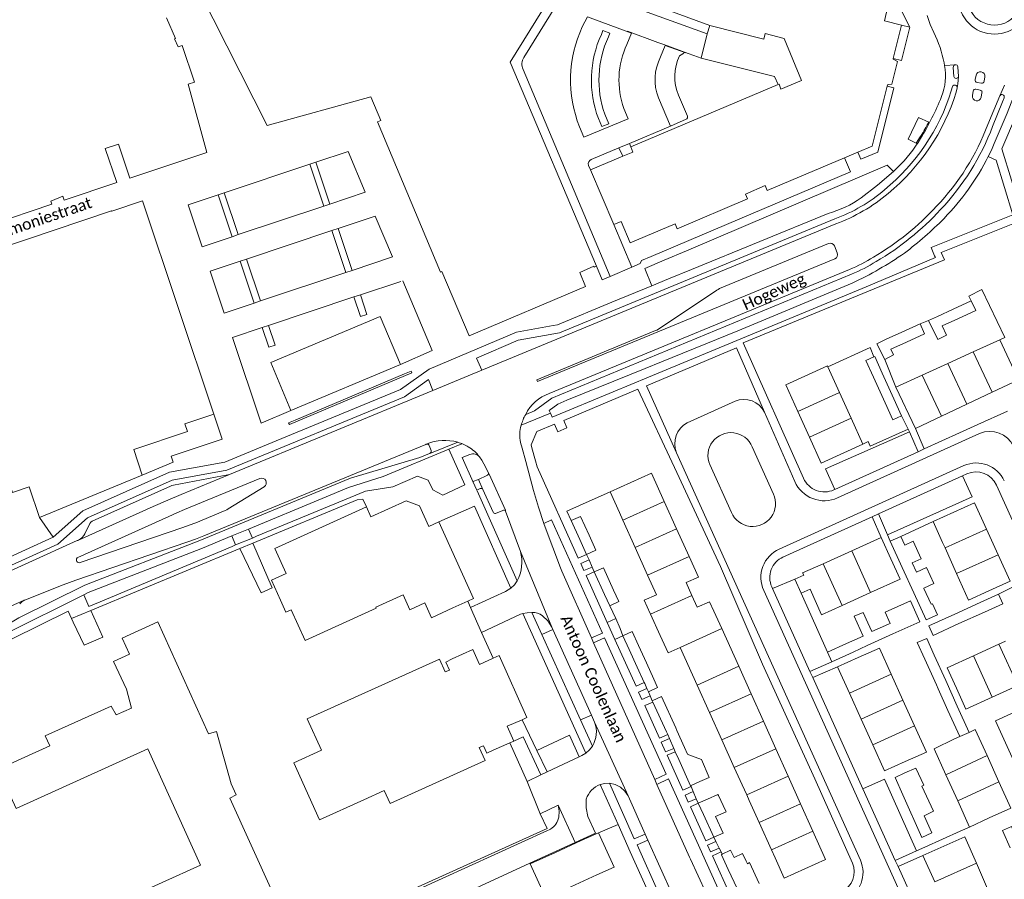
# Model space of a CAD drawing. Extents: x 177628 to 188968, y 384226 to 390673.
# Tile 131 of 256: x 183380 to 183598, y 385833 to 386023. Entities that reach past the tile are written whole.
import ezdxf

# ---------------------------------------------------------------- set-up
doc = ezdxf.new("R2010")
doc.units = 0
for name, color, linetype, lineweight in [('B01_F', 14, 'Continuous', 9), ('B01_T', 14, 'Continuous', 9), ('B02_F', 14, 'Continuous', 9), ('B02_T', 14, 'Continuous', 9), ('B07_D', 14, 'Continuous', 9), ('B11_F', 14, 'Continuous', 9), ('B14_F', 14, 'Continuous', 9), ('T01_T', 253, 'Continuous', 9), ('T03_T', 253, 'Continuous', 9), ('T04_F', 253, 'HAAG', 9), ('T04_T', 253, 'HAAG', 9), ('T05_F', 253, 'Continuous', 9), ('T05_T', 253, 'Continuous', 9), ('T22_F', 253, 'Continuous', 9), ('T22_T', 253, 'Continuous', 9), ('V00_F', 8, 'Continuous', 9), ('V00_T', 8, 'Continuous', 9), ('Z06', 7, 'Continuous', 9)]:
    doc.layers.add(name, color=color, linetype=linetype, lineweight=lineweight)
doc.styles.add('Legend', font='calibri.ttf')
doc.linetypes.add('HAAG', pattern='A,4,-1,[5,TOPOCAD.SHX,S=0.35,R=0,X=-0.35,Y=-0.35],-1', length=6)

msp = doc.modelspace()

# ---------------------------------------------------------------- linework, layer by layer
at = {"layer": 'B01_F', "linetype": 'Continuous'}
msp.add_lwpolyline([(183521.041, 385896.26), (183518.372, 385895.105), (183519.669, 385892.165)], dxfattribs=at)
at = {"layer": 'B01_T', "linetype": 'Continuous'}
for points in [[(183433.305, 386064.999), (183431.252, 386069.268), (183420.413, 386059.548), (183426.102, 386053.205), (183422.852, 386050.514), (183420.838, 386055.058), (183409.771, 386050.151), (183412.218, 386044.634), (183412.433, 386044.73), (183415.919, 386036.836), (183415.716, 386036.746), (183419.063, 386029.168), (183420.2, 386029.267), (183435.105, 385999.821)], [(183575.179, 386022.015), (183571.406, 386022.981), (183572.169, 386026.119), (183569.041, 386026.894), (183570.711, 386033.673)], [(183510.185, 386031.405), (183519.733, 386027.929), (183519.336, 386026.826), (183532.839, 386021.922)], [(183507.806, 385968.779), (183488.768, 386013.807), (183497.424, 386027.877)], [(183359.898, 385973.606), (183360.522, 385973.393), (183387.577, 385982.46), (183387.352, 385983.131), (183389.952, 385984.247), (183390.251, 385983.356), (183401.873, 385987.251), (183399.353, 385994.77), (183402.245, 385995.739), (183404.765, 385988.22), (183421.745, 385993.91), (183417.657, 386008.972), (183419.023, 386009.431), (183416.333, 386017.5), (183415.461, 386017.208), (183414.673, 386018.981), (183414.868, 386019.068), (183412.839, 386023.631)], [(183532.839, 386021.922), (183544.758, 386018.925), (183545.078, 386020.124), (183549.221, 386019.042), (183553.1, 386009.798), (183548.542, 386007.893), (183548.115, 386008.978)], [(183573.345, 386014.641), (183575.179, 386022.015)], [(183572.01, 386008.513), (183572.108, 386008.906), (183573.053, 386008.972), (183574.298, 386013.979), (183573.303, 386014.471), (183573.345, 386014.641)], [(183515.394, 385995.101), (183547.891, 386008.883)], [(183547.891, 386008.883), (183548.115, 386008.978)], [(183565.483, 385993.935), (183568.71, 385995.301), (183572.01, 386008.513)], [(183435.105, 385999.821), (183457.996, 386006.162), (183460.197, 386000.955), (183459.427, 386000.631), (183473.387, 385967.512), (183473.69, 385967.61), (183479.67, 385953.427), (183505.409, 385964.287), (183504.124, 385967.414), (183507.189, 385968.779), (183507.302, 385968.577), (183507.806, 385968.779)], [(183513.646, 385993.065), (183515.845, 385993.995), (183515.394, 385995.101)], [(183562.599, 385992.714), (183565.483, 385993.935)], [(183506.502, 385990.042), (183513.646, 385993.065)], [(183562.599, 385992.714), (183545.511, 385985.48), (183545.079, 385986.579), (183540.691, 385984.727), (183541.159, 385983.632), (183525.623, 385977.043), (183525.197, 385978.157), (183515.224, 385973.952), (183513.238, 385978.659), (183511.644, 385977.981)], [(183511.644, 385977.981), (183506.502, 385990.042)], [(183423.328, 385936.115), (183407.578, 385983.187), (183400.771, 385980.91), (183400.74, 385981.01), (183375.565, 385972.562), (183375.713, 385972.084), (183375.844, 385972.125), (183375.272, 385969.077)], [(183464.529, 385947.111), (183460.056, 385957.714), (183435.884, 385947.515), (183440.357, 385936.912)], [(183591.015, 385949.89), (183596.836, 385952.532)], [(183595.207, 385941.007), (183600.989, 385943.735), (183596.836, 385952.532)], [(183368.723, 385949.096), (183378.842, 385918.851), (183382.579, 385920.102), (183384.832, 385913.369)], [(183585.375, 385947.329), (183591.015, 385949.89)], [(183440.357, 385936.912), (183464.529, 385947.111)], [(183558.891, 385946.613), (183558.815, 385946.782), (183549.62, 385942.626), (183552.285, 385936.724)], [(183561.467, 385940.912), (183558.891, 385946.613)], [(183579.734, 385944.769), (183585.375, 385947.329)], [(183573.912, 385942.126), (183579.734, 385944.769)], [(183578.222, 385932.992), (183573.912, 385942.126)], [(183561.467, 385940.912), (183564.022, 385935.26)], [(183589.605, 385938.363), (183595.207, 385941.007)], [(183584.004, 385935.72), (183589.605, 385938.363)], [(183423.328, 385936.115), (183416.926, 385933.973), (183417.491, 385932.285), (183405.637, 385928.319), (183407.518, 385922.698)], [(183423.328, 385936.115), (183425.168, 385930.614), (183413.911, 385926.848), (183414.359, 385925.511), (183407.518, 385922.698)], [(183552.285, 385936.724), (183554.834, 385931.078)], [(183566.628, 385929.493), (183564.022, 385935.26)], [(183578.222, 385932.992), (183584.004, 385935.72)], [(183554.834, 385931.078), (183557.427, 385925.335), (183566.628, 385929.493)], [(183384.832, 385913.369), (183407.518, 385922.698)], [(183522.783, 385916.894), (183519.971, 385923.146), (183510.827, 385919.033)], [(183510.827, 385919.033), (183512.9, 385914.423)], [(183438.06, 385895.075), (183436.025, 385899.525), (183439.31, 385901.005), (183436.82, 385906.52), (183457.03, 385915.66)], [(183457.03, 385915.66), (183458.02, 385913.48), (183465.81, 385916.99), (183468.77, 385915.89), (183470.83, 385911.36), (183473, 385912.34)], [(183522.783, 385916.894), (183525.514, 385910.824)], [(183593.948, 385910.77), (183591.304, 385916.605), (183582.133, 385912.45)], [(183513.637, 385912.779), (183512.9, 385914.423)], [(183473, 385912.34), (183480.65, 385895.42), (183479.377, 385894.844)], [(183516.359, 385906.706), (183513.637, 385912.779)], [(183582.133, 385912.45), (183584.243, 385907.794)], [(183525.514, 385910.824), (183528.244, 385904.754)], [(183564.171, 385905.976), (183570.659, 385908.904)], [(183570.659, 385908.904), (183572.781, 385904.201)], [(183593.948, 385910.77), (183596.509, 385905.117)], [(183519.081, 385900.632), (183516.359, 385906.706)], [(183584.774, 385906.613), (183584.243, 385907.794)], [(183587.318, 385900.953), (183584.774, 385906.613)], [(183528.244, 385904.754), (183530.302, 385900.179), (183527.613, 385898.97), (183528.892, 385896.125)], [(183564.171, 385905.976), (183557.866, 385903.131)], [(183596.509, 385905.117), (183599.153, 385899.282)], [(183557.866, 385903.131), (183553.332, 385901.085), (183553.564, 385900.572)], [(183572.781, 385904.201), (183574.86, 385899.687), (183568.332, 385896.755)], [(183521.041, 385896.26), (183519.081, 385900.632)], [(183551.61, 385899.701), (183553.564, 385900.572)], [(183594.468, 385897.16), (183589.961, 385895.075), (183587.318, 385900.953)], [(183552.99, 385896.605), (183551.61, 385899.701)], [(183599.153, 385899.282), (183594.468, 385897.16)], [(183438.06, 385895.075), (183439.2, 385892.447), (183440.399, 385892.989), (183443.458, 385886.218), (183459.152, 385893.31), (183459.061, 385893.511), (183465.144, 385896.26), (183466.625, 385892.982), (183469.929, 385894.474), (183471.412, 385891.193), (183476.094, 385893.36)], [(183528.892, 385896.125), (183530.067, 385893.513), (183532.794, 385894.74), (183533.743, 385892.631)], [(183554.958, 385897.482), (183552.99, 385896.605)], [(183554.958, 385897.482), (183557.488, 385891.875), (183562.022, 385893.92)], [(183568.332, 385896.755), (183562.066, 385893.94)], [(183479.377, 385894.844), (183476.094, 385893.36)], [(183562.022, 385893.92), (183562.066, 385893.94)], [(183519.757, 385891.971), (183519.669, 385892.165)], [(183521.871, 385887.291), (183519.757, 385891.971)], [(183533.743, 385892.631), (183535.456, 385888.823)], [(183431.759, 385828.473), (183436.27, 385830.61), (183426.87, 385851.36), (183428.26, 385852.16), (183427.17, 385854.52), (183423.92, 385866.13), (183422.13, 385865.62), (183410.98, 385890.31), (183403.12, 385886.73), (183404.74, 385883.18), (183401.2, 385881.53), (183404.02, 385875.41), (183405.172, 385871.241), (183401.726, 385869.779), (183400.65, 385871.69), (183386.112, 385865.129), (183387.091, 385862.959), (183375.215, 385857.599)], [(183526.276, 385884.649), (183523.609, 385883.445), (183521.871, 385887.291)], [(183535.456, 385888.823), (183539.204, 385880.491)], [(183591.066, 385882.797), (183596.68, 385885.362)], [(183596.68, 385885.362), (183598.106, 385886.014)], [(183530.02, 385876.36), (183526.276, 385884.649)], [(183565.583, 385882.439), (183570.285, 385884.498), (183572.901, 385878.726)], [(183587.273, 385875.656), (183585.26, 385880.144), (183591.066, 385882.797)], [(183539.204, 385880.491), (183541.934, 385874.421)], [(183561.041, 385880.39), (183565.583, 385882.439)], [(183563.67, 385874.562), (183561.041, 385880.39)], [(183572.901, 385878.726), (183575.482, 385873.03)], [(183532.76, 385870.294), (183530.02, 385876.36)], [(183595.202, 385873.68), (183600.806, 385876.227)], [(183541.934, 385874.421), (183544.665, 385868.351)], [(183563.67, 385874.562), (183566.255, 385868.833)], [(183587.273, 385875.656), (183589.375, 385871.032), (183595.202, 385873.68)], [(183575.482, 385873.03), (183578.04, 385867.385)], [(183535.5, 385864.228), (183532.76, 385870.294)], [(183544.665, 385868.351), (183547.395, 385862.281)], [(183566.255, 385868.833), (183568.802, 385863.186)], [(183578.04, 385867.385), (183580.686, 385861.546), (183575.988, 385859.514)], [(183591.437, 385866.534), (183590.068, 385865.913)], [(183594.053, 385860.776), (183591.437, 385866.534)], [(183538.239, 385858.162), (183535.5, 385864.228)], [(183568.802, 385863.186), (183571.394, 385857.442), (183575.988, 385859.514)], [(183584.963, 385856.54), (183582.357, 385862.303), (183586.86, 385864.455)], [(183586.86, 385864.455), (183588.002, 385864.974)], [(183376.37, 385854.991), (183376.87, 385855.218), (183379.658, 385849.075), (183408.756, 385862.28), (183420.394, 385836.635), (183394.995, 385825.108), (183396.088, 385822.7), (183395.488, 385822.428), (183396.474, 385820.256), (183395.728, 385819.918), (183398.64, 385813.502), (183431.759, 385828.473)], [(183547.395, 385862.281), (183550.125, 385856.211)], [(183596.671, 385855.013), (183594.053, 385860.776)], [(183539.955, 385854.364), (183538.239, 385858.162)], [(183550.125, 385856.211), (183552.856, 385850.141)], [(183587.571, 385850.773), (183584.963, 385856.54)], [(183596.671, 385855.013), (183599.31, 385849.203)], [(183543.719, 385846.031), (183541.532, 385850.873)], [(183552.856, 385850.141), (183555.586, 385844.071)], [(183587.571, 385850.773), (183590.179, 385845.004)], [(183599.31, 385849.203), (183594.544, 385847.038)], [(183546.459, 385839.965), (183543.719, 385846.031)], [(183590.179, 385845.004), (183594.544, 385847.038)], [(183555.586, 385844.071), (183558.399, 385837.818), (183549.274, 385833.714), (183547.251, 385838.211)], [(183584.523, 385840.826), (183589.119, 385842.859), (183591.681, 385837.062)], [(183547.251, 385838.211), (183546.459, 385839.965)], [(183579.849, 385838.71), (183584.523, 385840.826)], [(183582.483, 385832.895), (183579.849, 385838.71)], [(183591.681, 385837.062), (183594.18, 385831.406)]]:
    msp.add_lwpolyline(points, dxfattribs=at)
at = {"layer": 'B02_F', "linetype": 'Continuous'}
for points in [[(183568.96, 385944.329), (183567.293, 385948.013), (183569.065, 385948.815)], [(183569.065, 385948.815), (183569.239, 385948.894), (183570.903, 385945.215)], [(183571.519, 385938.672), (183568.96, 385944.329)], [(183570.903, 385945.215), (183573.463, 385939.557)], [(183573.463, 385939.557), (183575.191, 385935.739)], [(183575.191, 385935.739), (183573.245, 385934.858), (183571.519, 385938.672)], [(183572.666, 385908.103), (183574.98, 385909.164)], [(183574.98, 385909.164), (183575.869, 385907.225), (183577.767, 385908.096), (183579.532, 385904.246)], [(183575.314, 385902.327), (183572.666, 385908.103)], [(183577.9, 385896.686), (183575.314, 385902.327)], [(183581.966, 385894.297), (183583.084, 385891.858), (183580.63, 385890.733), (183577.9, 385896.686)], [(183592.526, 385894.558), (183596.565, 385896.399)], [(183596.565, 385896.399), (183597.517, 385894.314), (183593.47, 385892.469)], [(183586.896, 385891.991), (183592.526, 385894.558)], [(183587.843, 385889.904), (183582.16, 385887.313), (183581.208, 385889.398), (183586.896, 385891.991)], [(183593.47, 385892.469), (183587.843, 385889.904)], [(183573.239, 385887.623), (183579.212, 385890.312)], [(183567.588, 385885.078), (183573.239, 385887.623)], [(183567.557, 385885.064), (183567.588, 385885.078)], [(183580.318, 385882.031), (183578.618, 385885.738), (183580.729, 385886.661), (183582.393, 385882.963)], [(183582.393, 385882.963), (183584.931, 385877.326)], [(183582.9, 385876.403), (183580.318, 385882.031)], [(183584.931, 385877.326), (183587.475, 385871.673)], [(183587.475, 385871.673), (183590.068, 385865.913)], [(183532.672, 385855.971), (183530.618, 385855.039)], [(183532.316, 385851.182), (183534.571, 385852.23)], [(183601.165, 385841.358), (183599.475, 385845.129), (183597.453, 385844.223), (183599.146, 385840.444)]]:
    msp.add_lwpolyline(points, dxfattribs=at)
at = {"layer": 'B02_T', "linetype": 'Continuous'}
for points in [[(183586.569, 385959.312), (183590.557, 385961.141)], [(183590.557, 385961.141), (183591.533, 385959.011), (183587.569, 385957.193)], [(183583.116, 385957.729), (183586.569, 385959.312)], [(183581.141, 385956.8), (183583.116, 385957.729)], [(183583.145, 385952.604), (183581.141, 385956.8)], [(183587.569, 385957.193), (183584.117, 385955.61)], [(183575.265, 385954.24), (183579.277, 385956.054)], [(183579.277, 385956.054), (183580.27, 385953.859), (183576.293, 385952.061)], [(183571.443, 385948.238), (183569.731, 385951.689), (183571.801, 385952.674)], [(183571.801, 385952.674), (183575.265, 385954.24)], [(183576.293, 385952.061), (183572.789, 385950.476)], [(183502.247, 385912.68), (183504.295, 385913.584), (183506.169, 385909.419)], [(183504.127, 385908.5), (183502.247, 385912.68)], [(183506.169, 385909.419), (183507.661, 385906.102), (183505.619, 385905.184)], [(183505.619, 385905.184), (183504.127, 385908.5)], [(183507.323, 385901.334), (183509.335, 385902.239), (183511.596, 385897.265)], [(183509.584, 385896.36), (183507.323, 385901.334)], [(183510.724, 385893.852), (183509.584, 385896.36)], [(183511.596, 385897.265), (183512.732, 385894.765), (183510.724, 385893.852)], [(183513.659, 385887.232), (183515.694, 385888.153), (183517.079, 385885.119)], [(183515.056, 385884.17), (183513.659, 385887.232)], [(183518.849, 385881.24), (183517.079, 385885.119)], [(183562.995, 385885.541), (183558.802, 385883.595)], [(183567.557, 385885.064), (183564.472, 385883.632)], [(183475.919, 385882.146), (183480.484, 385884.186), (183481.947, 385880.913), (183484.989, 385882.272)], [(183484.989, 385882.272), (183486.311, 385882.863), (183492.425, 385869.183), (183491.366, 385868.71)], [(183515.056, 385884.17), (183516.822, 385880.301)], [(183558.802, 385883.595), (183559.793, 385881.46)], [(183559.793, 385881.46), (183564.472, 385883.632)], [(183475.919, 385882.146), (183474.551, 385881.432), (183475.348, 385879.667), (183474.436, 385879.256), (183473.164, 385882.074), (183443.941, 385868.88), (183447.07, 385861.95), (183440.97, 385859.196), (183446.655, 385846.603), (183456.411, 385851.008)], [(183520.5, 385877.624), (183518.849, 385881.24)], [(183516.822, 385880.301), (183518.373, 385876.903)], [(183518.373, 385876.903), (183518.467, 385876.696)], [(183518.467, 385876.696), (183518.961, 385875.613)], [(183519.292, 385874.889), (183521.318, 385875.831), (183520.5, 385877.624)], [(183518.961, 385875.613), (183519.292, 385874.889)], [(183525.309, 385866.942), (183522.157, 385873.819), (183520.126, 385872.891)], [(183520.126, 385872.891), (183520.253, 385872.614)], [(183520.253, 385872.614), (183523.273, 385866.026)], [(183491.366, 385868.71), (183488.122, 385867.26), (183489.581, 385863.995)], [(183523.273, 385866.026), (183523.548, 385865.425)], [(183525.578, 385866.355), (183525.309, 385866.942)], [(183488.672, 385863.589), (183485.016, 385861.955)], [(183489.581, 385863.995), (183488.672, 385863.589)], [(183460.963, 385853.063), (183462.239, 385850.236), (183483.222, 385859.709), (183481.936, 385862.558), (183482.848, 385862.97), (183483.591, 385861.318)], [(183483.591, 385861.318), (183485.016, 385861.955)], [(183525.188, 385861.645), (183525.963, 385859.938)], [(183527.878, 385861.077), (183527.209, 385862.552)], [(183525.963, 385859.938), (183528.601, 385854.124)], [(183575.915, 385856.954), (183573.733, 385855.974), (183575.467, 385852.115)], [(183528.601, 385854.124), (183530.618, 385855.039)], [(183530.294, 385850.256), (183532.316, 385851.182)], [(183531.423, 385847.798), (183530.294, 385850.256)], [(183575.467, 385852.115), (183579.68, 385842.738), (183581.862, 385843.719), (183580.157, 385847.513)], [(183531.423, 385847.798), (183533.736, 385842.765)], [(183533.736, 385842.765), (183535.757, 385843.694), (183534.074, 385847.355)], [(183504.404, 385842.014), (183508.263, 385843.77)], [(183508.263, 385843.77), (183511.712, 385836.192), (183507.869, 385834.443)], [(183498.735, 385839.434), (183504.404, 385842.014)], [(183502.175, 385831.852), (183496.614, 385829.321), (183493.165, 385836.899), (183498.735, 385839.434)], [(183538.174, 385838.28), (183537.427, 385839.887), (183535.555, 385839.002)], [(183535.555, 385839.002), (183535.382, 385838.92), (183536.897, 385835.663)], [(183536.897, 385835.663), (183538.856, 385831.452)], [(183507.869, 385834.443), (183502.175, 385831.852)]]:
    msp.add_lwpolyline(points, dxfattribs=at)
at = {"layer": 'B07_D', "linetype": 'Continuous'}
for points in [[(183591.015, 385949.89), (183595.207, 385941.007)], [(183585.375, 385947.329), (183589.605, 385938.363)], [(183579.734, 385944.769), (183584.004, 385935.72)], [(183552.285, 385936.724), (183561.467, 385940.912)], [(183564.022, 385935.26), (183554.834, 385931.078)], [(183522.783, 385916.894), (183513.637, 385912.779)], [(183525.514, 385910.824), (183516.359, 385906.706)], [(183593.948, 385910.77), (183584.774, 385906.613)], [(183528.244, 385904.754), (183519.081, 385900.632)], [(183568.332, 385896.755), (183564.171, 385905.976)], [(183596.509, 385905.117), (183587.318, 385900.953)], [(183562.022, 385893.92), (183557.866, 385903.131)], [(183519.757, 385891.971), (183528.892, 385896.125)], [(183526.276, 385884.649), (183535.456, 385888.823)], [(183596.68, 385885.362), (183600.806, 385876.227)], [(183595.202, 385873.68), (183591.066, 385882.797)], [(183539.204, 385880.491), (183530.02, 385876.36)], [(183572.901, 385878.726), (183563.67, 385874.562)], [(183541.934, 385874.421), (183532.76, 385870.294)], [(183566.255, 385868.833), (183575.482, 385873.03)], [(183544.665, 385868.351), (183535.5, 385864.228)], [(183578.04, 385867.385), (183568.802, 385863.186)], [(183590.068, 385865.913), (183588.002, 385864.974)], [(183547.395, 385862.281), (183538.239, 385858.162)], [(183584.963, 385856.54), (183594.053, 385860.776)], [(183550.125, 385856.211), (183540.979, 385852.097)], [(183587.571, 385850.773), (183596.671, 385855.013)], [(183552.856, 385850.141), (183543.719, 385846.031)], [(183555.586, 385844.071), (183546.459, 385839.965)], [(183582.483, 385832.895), (183591.681, 385837.062)]]:
    msp.add_lwpolyline(points, dxfattribs=at)
at = {"layer": 'B11_F', "linetype": 'Continuous'}
for points in [[(183540.979, 385852.097), (183539.955, 385854.364)], [(183541.532, 385850.873), (183540.979, 385852.097)]]:
    msp.add_lwpolyline(points, dxfattribs=at)
at = {"layer": 'B14_F', "linetype": 'Continuous'}
for points in [[(183584.117, 385955.61), (183585.117, 385953.582), (183583.145, 385952.604)], [(183571.443, 385948.238), (183573.36, 385949.206), (183572.789, 385950.476)], [(183579.532, 385904.246), (183577.531, 385903.328)], [(183577.531, 385903.328), (183578.47, 385901.281), (183580.65, 385902.281), (183582.265, 385898.759), (183580.082, 385897.758), (183580.114, 385897.689)], [(183580.114, 385897.689), (183581.721, 385894.184), (183581.966, 385894.297)], [(183579.212, 385890.312), (183577.119, 385894.906), (183571.541, 385892.443), (183572.618, 385889.943), (183572.264, 385889.785)], [(183566.656, 385887.154), (183566.659, 385887.155), (183564.722, 385891.551), (183566.68, 385892.399), (183567.72, 385890.11)], [(183572.264, 385889.785), (183568.601, 385888.153), (183567.72, 385890.11)], [(183562.995, 385885.541), (183566.656, 385887.154)], [(183582.914, 385876.373), (183582.9, 385876.403)], [(183583.268, 385875.491), (183582.914, 385876.373)], [(183585.409, 385870.734), (183583.268, 385875.491)], [(183588.002, 385864.974), (183585.409, 385870.734)], [(183523.922, 385864.563), (183523.548, 385865.425)], [(183525.578, 385866.355), (183527.209, 385862.552)], [(183524.871, 385862.376), (183523.922, 385864.563)], [(183525.188, 385861.645), (183524.871, 385862.376)], [(183528.216, 385860.951), (183527.878, 385861.077)], [(183532.672, 385855.971), (183530.997, 385859.913), (183528.216, 385860.951)], [(183575.915, 385856.954), (183578.34, 385858.043), (183580.101, 385854.27), (183579.673, 385854.058)], [(183460.963, 385853.063), (183456.411, 385851.008)], [(183534.731, 385851.944), (183534.571, 385852.23)], [(183579.673, 385854.058), (183582.225, 385848.499), (183580.157, 385847.513)], [(183534.731, 385851.944), (183535.779, 385849.757)], [(183536.361, 385848.543), (183536.43, 385848.376), (183534.074, 385847.355)], [(183535.779, 385849.757), (183536.361, 385848.543)], [(183540.878, 385837.454), (183540.065, 385839.154), (183538.174, 385838.28)], [(183543.764, 385832.592), (183541.616, 385837.158), (183541.13, 385836.927), (183540.878, 385837.454)]]:
    msp.add_lwpolyline(points, dxfattribs=at)
at = {"layer": 'T01_T', "linetype": 'Continuous'}
msp.add_lwpolyline([(183466.863, 385945.638), (183467.04, 385945.242), (183439.997, 385933.821), (183439.829, 385934.218), (183441.304, 385934.841), (183465.402, 385945.021), (183466.863, 385945.638)], dxfattribs=at)
at = {"layer": 'T03_T', "linetype": 'Continuous'}
for points in [[(183480.003, 385893.441), (183479.377, 385894.844)], [(183480.003, 385893.441), (183482.44, 385887.98)], [(183484.989, 385882.272), (183482.44, 385887.98)], [(183492.52, 385855.09), (183488.672, 385863.589)], [(183495.39, 385847.94), (183492.52, 385855.09)], [(183456.11, 385826.21), (183496.92, 385844.71), (183495.39, 385847.94)]]:
    msp.add_lwpolyline(points, dxfattribs=at)
at = {"layer": 'T04_F', "linetype": 'HAAG'}
for points in [[(183504.06, 385915.97), (183501.246, 385914.697), (183502.247, 385912.68)], [(183588.098, 385844.073), (183580.314, 385840.578)]]:
    msp.add_lwpolyline(points, dxfattribs=at)
at = {"layer": 'T04_T', "linetype": 'HAAG'}
for points in [[(183587.96, 385931.987), (183592.026, 385933.828)], [(183519.045, 385831.101), (183515.268, 385839.57)]]:
    msp.add_lwpolyline(points, dxfattribs=at)
at = {"layer": 'T05_F', "linetype": 'Continuous'}
for points in [[(183590.557, 385961.141), (183590.054, 385962.179), (183592.894, 385963.642), (183597.991, 385953.022), (183596.836, 385952.532)], [(183558.891, 385946.613), (183568.228, 385950.882), (183569.065, 385948.815)], [(183575.191, 385935.739), (183576.628, 385932.853)], [(183576.628, 385932.853), (183568.26, 385929.061), (183567.779, 385930.077), (183566.628, 385929.493)], [(183510.827, 385919.033), (183504.06, 385915.97)], [(183582.133, 385912.45), (183574.98, 385909.164)], [(183505.619, 385905.184), (183506.159, 385903.964)], [(183506.159, 385903.964), (183506.85, 385902.402)], [(183506.85, 385902.402), (183507.323, 385901.334)], [(183552.99, 385896.605), (183558.802, 385883.595)], [(183510.724, 385893.852), (183512.056, 385891.019)], [(183512.056, 385891.019), (183513.068, 385888.867)], [(183519.292, 385874.889), (183519.679, 385873.961)], [(183519.679, 385873.961), (183520.126, 385872.891)], [(183528.682, 385853.938), (183528.601, 385854.124)], [(183529.169, 385852.827), (183528.682, 385853.938)], [(183529.854, 385851.26), (183529.169, 385852.827)], [(183530.294, 385850.256), (183529.854, 385851.26)], [(183508.263, 385843.77), (183512.582, 385845.562)], [(183590.179, 385845.004), (183588.098, 385844.073)], [(183533.736, 385842.765), (183534.177, 385841.853)], [(183534.177, 385841.853), (183534.905, 385840.346)], [(183534.905, 385840.346), (183535.303, 385839.523)], [(183535.303, 385839.523), (183535.555, 385839.002)]]:
    msp.add_lwpolyline(points, dxfattribs=at)
at = {"layer": 'T05_T', "linetype": 'Continuous'}
for points in [[(183579.277, 385956.054), (183581.141, 385956.8)], [(183571.443, 385948.238), (183573.912, 385942.126)], [(183515.268, 385839.57), (183512.582, 385845.562)], [(183493.111, 385837.04), (183476.368, 385829.351)]]:
    msp.add_lwpolyline(points, dxfattribs=at)
at = {"layer": 'T22_F', "linetype": 'Continuous'}
for points in [[(183433.786, 385896.711), (183436.206, 385897.774)], [(183394.671, 385885.155), (183398.849, 385886.928)]]:
    msp.add_lwpolyline(points, dxfattribs=at)
at = {"layer": 'T22_T', "linetype": 'Continuous'}
for points in [[(183578.847, 385927.861), (183580.173, 385928.461)], [(183568.65, 385913.481), (183570.073, 385914.124)], [(183555.567, 385877.991), (183554.951, 385879.356)], [(183574.384, 385836.299), (183573.772, 385837.654)]]:
    msp.add_lwpolyline(points, dxfattribs=at)
at = {"layer": 'V00_F', "linetype": 'Continuous'}
for points in [[(183570.711, 386033.673), (183570.922, 386033.62), (183571.057, 386033.395), (183577.019, 386021.536)], [(183519.312, 385944.291), (183567.382, 385964.274), (183582.639, 385970.7), (183582.45, 385971.111)], [(183518.576, 385946.237), (183522.13, 385947.686)], [(183511.523, 385941.076), (183519.312, 385944.291)], [(183564.311, 385837.053), (183555.989, 385855.64), (183544.46, 385880.989), (183535.174, 385902.49), (183525.58, 385923.274), (183516.954, 385941.63)], [(183576.628, 385932.853), (183576.906, 385932.227)], [(183578.222, 385932.992), (183580.173, 385928.461)], [(183576.906, 385932.227), (183558.374, 385924.054), (183560.414, 385919.516)], [(183576.906, 385932.227), (183578.847, 385927.861)], [(183560.414, 385919.516), (183578.847, 385927.861)], [(183570.073, 385914.124), (183588.66, 385922.52)], [(183588.66, 385922.52), (183590.759, 385917.858), (183572.054, 385909.524)], [(183570.659, 385908.904), (183568.65, 385913.481)], [(183572.054, 385909.524), (183570.073, 385914.124)], [(183572.666, 385908.103), (183572.054, 385909.524)], [(183436.206, 385897.774), (183431.957, 385907.68)], [(183433.786, 385896.711), (183429.093, 385906.488)], [(183491, 385905.82), (183497.919, 385889.161)], [(183505.619, 385905.184), (183503.78, 385904.393)], [(183506.159, 385903.964), (183504.337, 385903.157)], [(183506.85, 385902.402), (183505.029, 385901.623)], [(183507.323, 385901.334), (183505.519, 385900.534)], [(183551.61, 385899.701), (183546.703, 385897.631)], [(183596.565, 385896.399), (183600.287, 385898.229)], [(183396.202, 385892.803), (183398.849, 385886.928)], [(183392.269, 385890.24), (183394.671, 385885.155)], [(183512.056, 385891.019), (183510.198, 385890.155)], [(183498.156, 385888.635), (183495.759, 385887.476)], [(183509.132, 385887.841), (183506.696, 385886.788)], [(183513.659, 385887.232), (183511.873, 385886.439)], [(183513.068, 385888.867), (183513.659, 385887.232)], [(183509.604, 385886.795), (183507.18, 385885.703)], [(183559.793, 385881.46), (183554.951, 385879.356)], [(183561.041, 385880.39), (183555.567, 385877.991)], [(183518.373, 385876.903), (183516.543, 385876.08)], [(183518.961, 385875.613), (183517.121, 385874.797)], [(183519.679, 385873.961), (183517.856, 385873.167)], [(183520.253, 385872.614), (183518.467, 385871.811)], [(183506.686, 385869.741), (183504.267, 385868.687)], [(183491.366, 385868.71), (183494.654, 385861.893)], [(183514.77, 385851.911), (183507.4, 385868.16)], [(183504.024, 385860.504), (183501.85, 385865.262), (183494.654, 385861.893)], [(183523.548, 385865.425), (183521.71, 385864.616)], [(183495.552, 385856.517), (183491.59, 385864.893), (183489.581, 385863.995)], [(183523.922, 385864.563), (183522.102, 385863.747)], [(183494.654, 385861.893), (183496.933, 385857.167)], [(183524.871, 385862.376), (183523.073, 385861.594)], [(183525.188, 385861.645), (183523.406, 385860.857)], [(183523.2, 385856.715), (183520.671, 385855.509)], [(183523.689, 385855.633), (183521.151, 385854.434)], [(183566.64, 385853.456), (183571.412, 385855.552), (183578.501, 385839.768)], [(183528.682, 385853.938), (183526.881, 385853.146)], [(183529.169, 385852.827), (183527.387, 385852.024)], [(183573.772, 385837.654), (183566.64, 385853.456)], [(183529.854, 385851.26), (183528.084, 385850.478)], [(183530.294, 385850.256), (183528.539, 385849.467)], [(183518.577, 385843.471), (183516.167, 385842.402)], [(183519.17, 385842.157), (183516.761, 385841.075)], [(183533.736, 385842.765), (183531.932, 385841.941)], [(183534.177, 385841.853), (183532.34, 385841.035)], [(183531.183, 385839.051), (183530.971, 385839.52)], [(183534.905, 385840.346), (183533.017, 385839.534)], [(183535.303, 385839.523), (183533.412, 385838.658)], [(183578.501, 385839.768), (183573.772, 385837.654)], [(183580.314, 385840.578), (183578.501, 385839.768)], [(183579.849, 385838.71), (183574.384, 385836.299)]]:
    msp.add_lwpolyline(points, dxfattribs=at)
at = {"layer": 'V00_T', "linetype": 'Continuous'}
for points in [[(183491.781, 386014.878), (183503.57, 386033.918), (183503.153, 386034.18)], [(183532.221, 386020.081), (183511.045, 386027.797)], [(183582.312, 386020.341), (183581.459, 386022.172), (183580.816, 386024.086)], [(183504.663, 386021.62), (183505.835, 386023.839), (183515.548, 386020.235)], [(183532.221, 386020.081), (183532.839, 386021.922)], [(183575.179, 386022.015), (183577.019, 386021.536)], [(183509.239, 386020.786), (183508.885, 386019.927)], [(183510.433, 386019.389), (183510.748, 386020.193), (183509.239, 386020.786)], [(183515.548, 386020.235), (183514.523, 386017.751)], [(183521.341, 386018.2), (183514.694, 386020.63)], [(183530.891, 386014.709), (183532.221, 386020.081)], [(183577.019, 386021.536), (183575.186, 386014.209), (183573.345, 386014.641)], [(183522.652, 386017.721), (183521.341, 386018.2)], [(183521.962, 386014.966), (183522.989, 386017.528), (183527.512, 386015.894)], [(183528.051, 386015.747), (183522.652, 386017.721)], [(183526.117, 386015.202), (183526.871, 386015.696)], [(183529.34, 386015.276), (183528.051, 386015.747)], [(183530.891, 386014.709), (183529.34, 386015.276)], [(183530.891, 386014.709), (183547.148, 386010.636), (183547.891, 386008.883)], [(183584.678, 386013.087), (183584.559, 386013.664)], [(183587.057, 386013.257), (183584.678, 386013.087)], [(183510.803, 385966.539), (183491.627, 386012.221)], [(183586.593, 386012.678), (183586.728, 386010.687)], [(183587.597, 386012.789), (183587.721, 386010.643)], [(183591.612, 386010.94), (183591.439, 386009.966)], [(183587.474, 386008.171), (183587.59, 386009.064), (183587.721, 386010.643)], [(183591.88, 386009.356), (183592.808, 386009.18)], [(183593.394, 386009.597), (183593.57, 386010.573)], [(183601.408, 386010.185), (183601.063, 386009.301), (183600.777, 386008.436), (183598.491, 386002.534), (183595.648, 385995.847), (183595.004, 385994.43), (183594.32, 385993.031)], [(183596.879, 386006.403), (183597.905, 386008.783)], [(183603.205, 386008.769), (183600.543, 386002.273), (183597.309, 385994.71), (183601.549, 385980.886), (183607.722, 385983.367)], [(183572.01, 386008.513), (183573.449, 386008.146), (183569.922, 385993.986), (183566.151, 385992.406), (183565.483, 385993.935)], [(183586.408, 386008.455), (183586.153, 386007.49)], [(183587.228, 386007.226), (183587.474, 386008.171)], [(183590.993, 386007.434), (183590.819, 386006.445)], [(183592.512, 386007.663), (183591.591, 386007.836)], [(183592.75, 386006.086), (183592.923, 386007.058)], [(183524.128, 385999.723), (183521.499, 386005.95)], [(183527.887, 386001.896), (183525.936, 386006.513)], [(183596.862, 386006.365), (183594.227, 386000.066)], [(183595.278, 385999.631), (183597.448, 386005.038)], [(183597.448, 386005.038), (183597.797, 386005.98)], [(183513.874, 386003.622), (183514.828, 386001.345), (183505.04, 385997.24), (183504.051, 385999.539)], [(183508.224, 386001.355), (183508.979, 385999.595), (183510.506, 386000.227), (183509.63, 386002.356)], [(183524.128, 385999.723), (183527.624, 386001.22)], [(183581.161, 386000.581), (183578.935, 386001.627), (183576.663, 385996.862), (183578.391, 385995.982)], [(183515.086, 385995.898), (183524.128, 385999.723)], [(183512.78, 385994.929), (183515.086, 385995.898)], [(183515.086, 385995.898), (183515.394, 385995.101)], [(183448.971, 385982.508), (183456.763, 385985.104), (183452.954, 385994.113), (183445.876, 385991.753)], [(183506.636, 385992.326), (183512.78, 385994.929)], [(183512.78, 385994.929), (183513.646, 385993.065)], [(183444.502, 385991.295), (183445.876, 385991.753)], [(183445.866, 385991.784), (183445.876, 385991.753)], [(183445.876, 385991.753), (183448.971, 385982.508)], [(183519.894, 385970.971), (183563.922, 385989.639), (183562.599, 385992.714)], [(183582.45, 385971.111), (183581.73, 385972.921), (183599.737, 385980.14), (183596.046, 385992.183), (183594.32, 385993.031)], [(183425.64, 385985.005), (183444.502, 385991.295)], [(183444.492, 385991.324), (183444.502, 385991.295)], [(183444.502, 385991.295), (183447.596, 385982.049)], [(183506.502, 385990.042), (183506.068, 385991.044)], [(183522.754, 385970.089), (183527.691, 385972.174), (183572.009, 385991.059), (183573.354, 385989.702)], [(183566.227, 385983.869), (183569.89, 385986.664), (183573.354, 385989.702)], [(183573.354, 385989.702), (183574.302, 385990.61)], [(183424.26, 385984.545), (183425.64, 385985.005)], [(183425.637, 385985.014), (183425.64, 385985.005)], [(183425.64, 385985.005), (183428.733, 385975.764)], [(183427.353, 385975.304), (183420.747, 385973.103), (183417.655, 385982.342), (183424.26, 385984.545)], [(183424.258, 385984.552), (183424.26, 385984.545)], [(183424.26, 385984.545), (183427.353, 385975.304)], [(183447.596, 385982.049), (183428.733, 385975.764)], [(183448.971, 385982.508), (183447.596, 385982.049)], [(183453.853, 385967.859), (183462.791, 385970.837), (183458.967, 385979.836), (183450.772, 385977.104)], [(183482.463, 385945.816), (183481.284, 385948.521), (183490.545, 385952.442), (183499.676, 385954.115), (183560.457, 385979.232)], [(183523.705, 385965.99), (183528.767, 385968.05), (183558.993, 385980.428)], [(183623.69, 385948.097), (183621.72, 385952.47), (183600.48, 385978.44), (183583.93, 385971.79), (183584.62, 385970.191), (183540.22, 385951.861), (183553.513, 385921.981)], [(183449.397, 385976.646), (183430.534, 385970.361)], [(183450.772, 385977.104), (183449.397, 385976.646)], [(183452.478, 385967.4), (183449.397, 385976.646)], [(183453.853, 385967.859), (183450.772, 385977.104)], [(183482.463, 385945.816), (183560.673, 385978.134)], [(183515.633, 385968.609), (183511.644, 385977.981)], [(183428.733, 385975.764), (183427.353, 385975.304)], [(183559.046, 385973.789), (183534.992, 385963.847), (183534.674, 385963.681), (183534.391, 385963.498), (183521.484, 385954.891), (183521.168, 385954.704), (183520.846, 385954.567), (183494.625, 385943.692), (183494.791, 385943.313), (183557.019, 385969.002), (183560.449, 385970.421)], [(183560.98, 385971.729), (183560.334, 385973.256)], [(183432.235, 385960.655), (183425.628, 385958.453), (183422.547, 385967.699), (183429.154, 385969.901)], [(183430.534, 385970.361), (183429.154, 385969.901)], [(183432.235, 385960.655), (183429.154, 385969.901)], [(183433.615, 385961.115), (183430.534, 385970.361)], [(183519.894, 385970.971), (183517.758, 385970.046), (183517.446, 385969.377), (183515.633, 385968.609)], [(183522.754, 385970.089), (183518.456, 385968.27), (183520.026, 385964.492)], [(183453.853, 385967.859), (183452.478, 385967.4)], [(183563.658, 385968.081), (183497.364, 385940.703)], [(183510.803, 385966.539), (183509.058, 385965.811), (183507.806, 385968.779)], [(183515.633, 385968.609), (183510.803, 385966.539)], [(183452.478, 385967.4), (183433.615, 385961.115)], [(183464.588, 385965.444), (183455.685, 385962.477)], [(183465.021, 385965.588), (183471.506, 385950.215), (183464.529, 385947.111)], [(183497.921, 385939.692), (183564.106, 385967.036)], [(183520.026, 385964.492), (183523.705, 385965.99)], [(183520.026, 385964.492), (183511.218, 385960.837)], [(183564.255, 385965.063), (183539.004, 385954.565), (183522.13, 385947.686)], [(183433.615, 385961.115), (183432.235, 385960.655)], [(183454.263, 385962.003), (183435.412, 385955.721)], [(183454.263, 385962.003), (183455.706, 385957.674), (183457.127, 385958.148), (183455.685, 385962.477)], [(183455.685, 385962.477), (183454.263, 385962.003)], [(183511.218, 385960.837), (183499.216, 385955.847), (183498.219, 385955.678)], [(183498.219, 385955.678), (183490.133, 385954.214), (183470.869, 385946.089), (183464.508, 385941.578), (183434.934, 385929.355), (183426.624, 385925.926)], [(183440.357, 385936.912), (183433.749, 385934.117), (183427.426, 385953.06), (183434.032, 385955.261)], [(183434.032, 385955.261), (183435.481, 385950.914), (183436.86, 385951.375), (183435.412, 385955.721)], [(183435.412, 385955.721), (183434.032, 385955.261)], [(183544.919, 385936.554), (183538.709, 385950.752), (183518.84, 385942.421)], [(183471.7, 385941.384), (183482.463, 385945.816)], [(183518.576, 385946.237), (183501.286, 385939.196)], [(183317.711, 385875.244), (183388.856, 385907.447), (183395.416, 385913.245), (183414.14, 385921.605), (183426.203, 385923.76), (183465.414, 385939.981), (183470.711, 385943.763), (183471.7, 385941.384)], [(183426.793, 385922.836), (183471.7, 385941.384)], [(183516.954, 385941.63), (183500.591, 385934.769), (183501.276, 385933.088), (183499.26, 385932.233), (183498.514, 385933.926), (183494.613, 385932.294), (183493.413, 385929.368), (183493.573, 385928.689)], [(183518.84, 385942.421), (183525.509, 385927.632)], [(183492.182, 385936.082), (183494.159, 385936.893), (183497.921, 385939.692)], [(183501.286, 385939.196), (183499.299, 385938.353), (183497.384, 385936.967), (183497.623, 385936.377)], [(183497.623, 385936.377), (183498.002, 385935.495), (183511.523, 385941.076)], [(183538.401, 385939.01), (183527.86, 385934.26)], [(183491.186, 385933.689), (183497.623, 385936.377)], [(183544.919, 385936.554), (183551.608, 385921.261)], [(183592.026, 385933.828), (183598.58, 385936.795)], [(183592.413, 385931.841), (183561.037, 385917.658)], [(183580.173, 385928.461), (183587.96, 385931.987)], [(183470.146, 385929.479), (183421.13, 385909.26), (183419.25, 385908.524), (183417.386, 385907.857), (183392.878, 385899.496), (183391.472, 385899), (183390.095, 385898.449), (183381.723, 385895.181)], [(183475.204, 385928.415), (183478.78, 385920.531), (183473.88, 385918.241), (183471.68, 385919.44), (183470.67, 385921.58), (183468.27, 385922.491), (183462.87, 385920.111), (183456.8, 385919.173), (183432.765, 385909.19)], [(183475.204, 385928.415), (183460.71, 385922.401), (183453.07, 385919.946), (183447.257, 385917.536)], [(183470.853, 385929.206), (183471.307, 385928.089)], [(183477.171, 385929.935), (183471.033, 385927.46)], [(183478.105, 385929.618), (183475.204, 385928.415)], [(183491.069, 385929.909), (183491.389, 385928.641)], [(183491.389, 385928.641), (183492.223, 385925.718), (183493.91, 385919.29), (183494.992, 385915.649), (183496.162, 385912.036)], [(183503.78, 385904.393), (183494.72, 385924.491), (183494.37, 385925.849), (183493.573, 385928.689)], [(183546.88, 385918.5), (183542.198, 385928.936)], [(183470.064, 385927.06), (183468.793, 385926.551), (183453.534, 385922.015), (183420.252, 385908.286), (183394.834, 385898.417), (183380.264, 385891.172), (183376.785, 385889.13), (183360.258, 385881.64), (183356.146, 385880.094), (183344.52, 385874.851)], [(183470.969, 385927.434), (183470.064, 385927.06)], [(183471.033, 385927.46), (183470.969, 385927.434)], [(183479.854, 385927.24), (183478.18, 385926.541), (183480.583, 385921.166)], [(183482.968, 385925.153), (183482.494, 385925.962), (183481.98, 385926.693)], [(183566.073, 385837.674), (183525.509, 385927.632)], [(183387.861, 385909.001), (183394.428, 385914.791), (183413.53, 385923.329), (183425.727, 385925.54), (183426.624, 385925.926)], [(183483.969, 385923.204), (183482.968, 385925.153)], [(183532.821, 385925), (183537.628, 385914.431)], [(183588.935, 385924.774), (183548.179, 385906.372)], [(183393.294, 385904.523), (183413.376, 385913.546), (183415.184, 385914.365), (183416.845, 385915.062), (183433.478, 385921.941)], [(183393.477, 385908.353), (183409.955, 385915.771), (183413.152, 385917.187), (183416.122, 385918.443), (183426.793, 385922.836)], [(183426.793, 385922.836), (183414.445, 385920.441), (183414.074, 385920.373), (183413.749, 385920.253), (183396.472, 385912.529), (183396.198, 385912.334), (183395.921, 385912.011), (183394.839, 385909.762)], [(183483.635, 385922.596), (183481.766, 385921.745)], [(183484.126, 385922.863), (183483.969, 385923.204)], [(183487.687, 385914.928), (183484.126, 385922.863)], [(183588.66, 385922.52), (183589.612, 385922.95)], [(183434.416, 385920.12), (183426.507, 385915.234), (183426.16, 385915.037), (183425.803, 385914.876), (183419.325, 385912.191), (183417.889, 385911.647), (183416.505, 385911.143), (183393.785, 385903.381)], [(183481.766, 385921.745), (183480.539, 385921.265)], [(183480.539, 385921.265), (183481.383, 385919.376)], [(183481.383, 385919.376), (183482.157, 385919.714)], [(183481.766, 385921.745), (183482.736, 385919.486)], [(183596.118, 385920.496), (183604.562, 385901.812)], [(183447.257, 385917.536), (183430.964, 385910.782)], [(183481.453, 385919.22), (183490.329, 385899.368)], [(183482.736, 385919.486), (183485.013, 385914.506)], [(183560.233, 385919.434), (183560.414, 385919.516)], [(183431.957, 385907.68), (183454.96, 385917.251), (183456.2, 385917.411), (183457.03, 385915.66)], [(183488.93, 385897.76), (183480.88, 385915.861), (183473, 385912.34)], [(183387.861, 385909.001), (183384.832, 385913.369)], [(183485.547, 385914.199), (183487.138, 385914.906)], [(183487.748, 385914.759), (183487.687, 385914.928)], [(183491, 385905.82), (183487.748, 385914.759)], [(183548.986, 385904.598), (183568.65, 385913.481)], [(183496.162, 385912.036), (183497.85, 385912.801), (183509.132, 385887.841)], [(183496.162, 385912.036), (183496.449, 385911.193), (183499.894, 385902.217), (183500.143, 385901.455), (183506.696, 385886.788)], [(183375.531, 385903.414), (183387.861, 385909.001)], [(183427.326, 385909.275), (183420.786, 385906.556), (183395.595, 385896.769), (183394.6, 385896.251)], [(183430.964, 385910.782), (183427.326, 385909.275)], [(183428.144, 385907.29), (183427.326, 385909.275)], [(183431.826, 385908.8), (183428.144, 385907.29)], [(183430.964, 385910.782), (183431.826, 385908.8)], [(183431.826, 385908.8), (183432.765, 385909.19)], [(183318.344, 385874.305), (183393.186, 385908.222)], [(183394.6, 385896.251), (183395.692, 385893.709), (183398.199, 385894.748), (183427.353, 385906.943), (183428.144, 385907.29)], [(183429.093, 385906.488), (183431.957, 385907.68)], [(183396.202, 385892.803), (183429.093, 385906.488)], [(183393.09, 385903.656), (183393.021, 385903.808)], [(183505.029, 385901.623), (183504.337, 385903.157)], [(183510.198, 385890.155), (183505.519, 385900.534)], [(183488.93, 385897.76), (183489.701, 385898.501), (183490.329, 385899.368)], [(183546.703, 385897.631), (183546.513, 385898.053)], [(183394.6, 385896.251), (183377.455, 385887.761), (183328.273, 385865.489), (183326.743, 385864.369), (183325.169, 385863.676), (183314.168, 385858.68), (183312.303, 385857.758), (183288.692, 385844.397)], [(183480.003, 385893.441), (183487.71, 385897), (183488.343, 385897.343), (183488.93, 385897.76)], [(183544.725, 385897.224), (183608.523, 385756.063)], [(183554.951, 385879.356), (183546.703, 385897.631)], [(183381.449, 385895.058), (183357.776, 385884.406), (183351.752, 385881.62), (183346.676, 385879.198)], [(183391.918, 385891.02), (183391.527, 385891.887), (183391.157, 385892.697), (183378.789, 385886.58), (183364.96, 385880.284)], [(183391.918, 385891.02), (183396.202, 385892.803)], [(183482.44, 385887.98), (183491.01, 385891.97), (183491.523, 385892.136)], [(183493.548, 385892.36), (183492.527, 385892.329), (183491.523, 385892.136)], [(183491.523, 385892.136), (183505.462, 385861.341)], [(183493.548, 385892.36), (183495.759, 385887.476)], [(183495.879, 385891.66), (183497.033, 385890.52), (183497.919, 385889.161)], [(183392.269, 385890.24), (183391.918, 385891.02)], [(183511.873, 385886.439), (183510.198, 385890.155)], [(183495.759, 385887.476), (183504.267, 385868.687)], [(183497.919, 385889.161), (183498.156, 385888.635)], [(183498.156, 385888.635), (183506.686, 385869.741)], [(183506.696, 385886.788), (183507.18, 385885.703)], [(183507.18, 385885.703), (183520.671, 385855.509)], [(183509.604, 385886.795), (183523.2, 385856.715)], [(183516.543, 385876.08), (183511.873, 385886.439)], [(183613.395, 385882.267), (183615.581, 385877.43), (183595.92, 385868.44), (183603.711, 385851.299)], [(183566.64, 385853.456), (183555.567, 385877.991)], [(183517.856, 385873.167), (183517.121, 385874.797)], [(183521.71, 385864.616), (183518.467, 385871.811)], [(183506.686, 385869.741), (183507.4, 385868.16)], [(183504.267, 385868.687), (183506.91, 385862.85)], [(183523.073, 385861.594), (183522.102, 385863.747)], [(183505.462, 385861.341), (183504.611, 385860.78), (183504.024, 385860.504)], [(183505.462, 385861.341), (183506.243, 385862.041), (183506.91, 385862.85)], [(183504.024, 385860.504), (183496.933, 385857.167)], [(183526.881, 385853.146), (183523.406, 385860.857)], [(183496.933, 385857.167), (183495.552, 385856.517)], [(183495.552, 385856.517), (183492.52, 385855.09)], [(183510.68, 385854.67), (183509.64, 385854.634), (183508.63, 385854.38)], [(183510.68, 385854.67), (183511.968, 385854.401), (183513.139, 385853.801)], [(183510.68, 385854.67), (183516.167, 385842.402)], [(183520.671, 385855.509), (183521.151, 385854.434)], [(183521.151, 385854.434), (183528.333, 385838.359)], [(183523.689, 385855.633), (183530.971, 385839.52)], [(183512.582, 385845.562), (183508.63, 385854.38)], [(183513.139, 385853.801), (183514.077, 385852.962), (183514.77, 385851.911)], [(183505.55, 385851.179), (183505.549, 385849.254), (183505.89, 385847.36)], [(183514.77, 385851.911), (183518.577, 385843.471)], [(183528.084, 385850.478), (183527.387, 385852.024)], [(183495.39, 385847.94), (183499.34, 385849.85)], [(183503.113, 385841.634), (183499.34, 385849.85)], [(183531.932, 385841.941), (183528.539, 385849.467)], [(183505.89, 385847.36), (183507.59, 385843.69), (183503.113, 385841.634)], [(183496.981, 385844.23), (183456.28, 385825.74), (183458.228, 385821.151)], [(183503.113, 385841.634), (183493.111, 385837.04)], [(183518.577, 385843.471), (183519.17, 385842.157)], [(183519.17, 385842.157), (183527.343, 385824.039)], [(183516.761, 385841.075), (183526.37, 385819.59), (183528.811, 385820.785)], [(183533.017, 385839.534), (183532.34, 385841.035)], [(183528.333, 385838.359), (183528.541, 385837.893)], [(183528.541, 385837.893), (183533.616, 385826.881)], [(183531.183, 385839.051), (183537.751, 385824.52), (183535.232, 385823.385)], [(183537.447, 385829.706), (183533.412, 385838.658)], [(183587.667, 385821.449), (183582.2, 385818.98), (183574.384, 385836.299)]]:
    msp.add_lwpolyline(points, dxfattribs=at)
for centre, radius, start, end in [((183595.701, 386027.981), 7.972, 157.33231, 337.29638), ((183595.703, 386027.98), 5.971, 179.70251, 359.73135), ((183530.349, 386009.859), 28.25, 155.39825, 201.42653), ((183530.853, 386009.847), 24.17, 155.35283, 200.57043), ((183558.283, 386008.538), 26.772, 11.03897, 26.16012), ((183531.02, 386009.883), 22.676, 155.21486, 199.38686), ((183531.182, 386009.906), 18.414, 154.78444, 199.95562), ((183527.32, 386015.379), 0.55, 69.56052, 144.77051), ((183493.936, 386013.42), 2.602, 145.91761, 207.44808), ((183531.503, 386009.956), 10.776, 152.29635, 201.82417), ((183535.681, 386010.656), 10.589, 154.57912, 203.03418), ((183572.341, 386010.844), 12.54, 338.35352, 10.30624), ((183587.094, 386012.752), 0.506, 94.16599, 188.41792), ((183587.093, 386012.753), 0.505, 4.03877, 94.13247), ((183592.586, 386010.731), 0.996, 350.89282, 167.87493), ((183586.911, 386008.2), 0.564, 357.03494, 153.12899), ((183587.228, 386010.741), 0.503, 186.20548, 348.72027), ((183591.928, 386009.855), 0.502, 167.24337, 264.48679), ((183592.907, 386009.661), 0.491, 258.36091, 352.51071), ((183542.463, 386021.061), 46.854, 309.35919, 342.826), ((183591.465, 386007.377), 0.476, 74.6909, 173.13031), ((183592.459, 386007.185), 0.481, 344.71442, 83.66516), ((183597.335, 386006.184), 0.505, 336.20651, 154.31447), ((183524.965, 386030.01), 63.645, 328.73747, 338.0481), ((183591.785, 386006.27), 0.982, 169.70876, 349.22754), ((183597.303, 386006.19), 0.475, 153.38524, 158.41029), ((183527.412, 386001.691), 0.517, 294.16571, 23.31692), ((183545.503, 386018.924), 40.1, 325.10082, 332.77766), ((183543.727, 386019.198), 55.139, 316.56663, 339.21506), ((183552.644, 386013.036), 31.177, 314.00254, 329.00542), ((183507.008, 385991.394), 1.003, 111.77336, 200.43443), ((183544.62, 386018.172), 55.697, 315.79152, 333.16717), ((183547.373, 386014.197), 38.438, 290.24436, 310.18921), ((183552.286, 386003.853), 24.366, 285.97773, 304.90037), ((183539.477, 386021.727), 59.974, 300.10342, 317.6036), ((183526.091, 386037.277), 82.303, 307.17384, 315.25194), ((183559.401, 385972.824), 1.029, 24.85932, 110.1792), ((183560.03, 385971.353), 1.021, 294.19567, 21.61363), ((183551.549, 385998.133), 33.537, 291.9885, 302.47886), ((183531.567, 386035.458), 77.614, 294.90759, 304.76338), ((183500.423, 385932.057), 9.171, 109.48226, 153.96711), ((183540.359, 385934.329), 5.074, 26.01115, 112.69576), ((183499.974, 385931.435), 9.073, 149.18991, 165.61457), ((183497.671, 385931.596), 6.814, 162.11601, 194.33824), ((183530.356, 385929.644), 5.248, 118.39919, 202.54087), ((183537.502, 385926.986), 5.085, 22.55612, 202.98438), ((183594.732, 385926.705), 5.635, 24.33078, 114.29955), ((183473.499, 385921.924), 8.266, 112.72424, 113.93201), ((183474.287, 385920.007), 10.338, 73.8026, 112.65043), ((183474.421, 385920.301), 10.019, 59.5397, 74.06906), ((183475.322, 385921.827), 8.247, 36.16048, 59.55949), ((183480.555, 385925.56), 1.82, 38.48485, 112.65771), ((183591.71, 385918.627), 6.744, 24.33968, 114.30065), ((183483.336, 385923.156), 0.634, 298.07913, 4.35718), ((183558.142, 385924.055), 5.072, 204.13272, 294.35207), ((183591.637, 385918.468), 4.918, 24.34789, 114.32013), ((183482.347, 385919.348), 0.413, 19.59701, 117.4157), ((183558.109, 385924.134), 7.108, 203.84607, 294.32832), ((183542.284, 385916.397), 5.054, 202.88567, 24.59381), ((183485.482, 385914.705), 0.51, 202.94111, 277.26915), ((183487.335, 385914.385), 0.557, 42.15196, 110.75002), ((183482.56, 385903.437), 8.77, 332.3573, 15.76801), ((183551.024, 385900.072), 6.913, 114.30316, 204.32689), ((183551.022, 385900.089), 4.947, 114.2983, 204.30399), ((183382.898, 385892.222), 3.185, 117.06616, 139.95611), ((183382.867, 385892.266), 3.132, 111.42702, 116.92409), ((183493.807, 385888.99), 3.38, 52.18237, 94.38757), ((183501.612, 385866.017), 6.172, 329.13467, 20.32083), ((183510.349, 385849.644), 5.039, 109.94894, 162.25833), ((183493.857, 385848.271), 5.705, 340.33344, 16.06526), ((183495.567, 385847.983), 4.01, 290.65171, 335.99279), ((183559.982, 385835.101), 4.749, 294.3794, 24.27266), ((183560.042, 385834.956), 6.616, 294.4801, 24.25987)]:
    msp.add_arc(centre, radius, start, end, dxfattribs=at)
at = {"layer": 'V00_T', "linetype": 'Continuous', "extrusion": (0, 0, -1)}
for centre, radius, start, end in [((-183542.355, 386021.186), 45.89, 197.36451, 230.73447), ((-183543.978, 386019.062), 53.719, 200.70814, 223.58032), ((-183547.851, 386013.23), 36.259, 229.50197, 249.65623), ((-183539.569, 386021.547), 58.639, 222.36973, 239.89188), ((-183551.78, 385997.741), 31.95, 237.41918, 248.17582), ((-183470.404, 385929.096), 0.463, 77.81913, 166.21047), ((-183470.759, 385928.043), 0.644, 244.81722, 250.96388), ((-183470.805, 385927.933), 0.525, 162.78084, 244.29621), ((-183433.882, 385920.997), 1.027, 66.82639, 238.66747), ((-183392.08, 385911.066), 3.051, 205.29867, 242.75788), ((-183391.96, 385911.335), 3.346, 243.03038, 248.49776), ((-183393.535, 385904.022), 0.556, 337.42479, 64.37074), ((-183393.569, 385903.851), 0.517, 245.33485, 337.84092)]:
    msp.add_arc(centre, radius, start, end, dxfattribs=at)

# ---------------------------------------------------------------- texts
at = {"layer": 'Z06', "linetype": 'Continuous', "style": 'Legend'}
for s, rotation, p in [('Harmoniestraat', 18.90606, (183373.069, 385973.729)), ('Antoon Coolenlaan', 294.33487, (183499.775, 385891.102))]:
    msp.add_text(s, height=2.5, rotation=rotation, dxfattribs=at).set_placement(p)
at = {"layer": 'Z06', "style": 'Legend'}
msp.add_text('Hogeweg', height=2.5, rotation=24.46293, dxfattribs=at).set_placement((183540.749, 385959))

doc.saveas('drawing.dxf')
